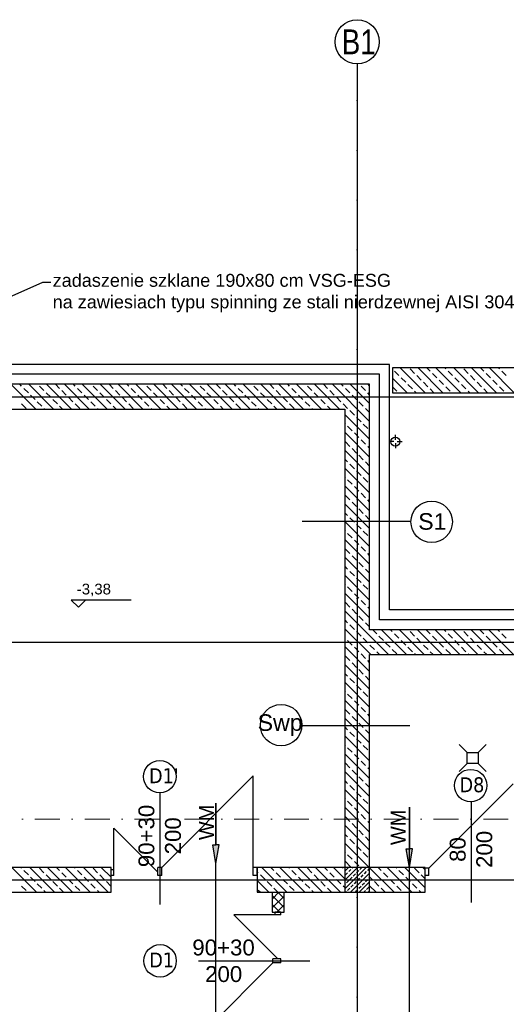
# Model space of a CAD drawing. Header units: millimetres. Extents: x -7023 to 53801, y 9849 to 33561.
# Tile 15 of 256: x 6790 to 7279, y 16244 to 17234. Entities that reach past the tile are written whole.
import ezdxf

# ---------------------------------------------------------------- set-up
doc = ezdxf.new("R2010")
doc.units = ezdxf.units.MM
doc.linetypes.add('DASHDOTX2', pattern=[2, 1, -0.5, 0, -0.5])
doc.layers.add('.IE_podklad', color=252, linetype='Continuous')
doc.layers.add('PROJEKT osie', color=251, linetype='DASHDOTX2', lineweight=9)
doc.styles.add('Arial', font='arial.ttf', dxfattribs={"height": 125})
doc.styles.add('MtX_Arial_1', font='txt')
doc.styles.add('Opisowy', font='arial.ttf')
doc.styles.get("Standard").update_dxf_attribs({"font": 'arial.ttf'})
doc.linetypes.add('ZIGZAG', pattern='A,0.00254,-5.08,[131,ltypeshp.shx,S=5.08,R=0,X=-5.08,Y=0],-10.16,[131,ltypeshp.shx,S=5.08,R=180,X=5.08,Y=0],-5.08', length=20.32254)

# ---------------------------------------------------------------- blocks, each defined once
blk = doc.blocks.new('OSIE DOMKU')
at = {"layer": 'PROJEKT osie', "ltscale": 25}
for p, q in [((-32119.52, 6226.99), (-32119.52, 4134.85)), ((-33194.97, 5891.65), (-29895.99, 5891.65)), ((-33194.97, 5466.65), (-29895.99, 5466.65)), ((-33194.97, 5405.65), (-30212.41, 5405.65))]:
    blk.add_line(p, q, dxfattribs=at)
at = {"layer": 'PROJEKT osie', "linetype": 'Continuous'}
blk.add_circle((-32119.52, 6248.58), 22.24, dxfattribs=at)
at = {"layer": 'PROJEKT osie', "insert": (-32135.01, 6261.05), "char_height": 25, "width": 492.1163, "attachment_point": 1}
blk.add_mtext('{\\W0.8;B1}', dxfattribs=at)

msp = doc.modelspace()

# ---------------------------------------------------------------- hatches: boundary and pattern name
at = {"layer": '.IE_podklad'}
h = msp.add_hatch(color=256, dxfattribs=at)
h.dxf.hatch_style = 1
h.paths.add_polyline_path([(6987.59, 16403.82), (6984.32, 16403.82), (6987.59, 16385.26), (6990.85, 16403.81)])
h = msp.add_hatch(color=256, dxfattribs=at)
h.dxf.hatch_style = 1
h.paths.add_polyline_path([(7182.03, 16399.77), (7178.77, 16399.77), (7182.03, 16381.21), (7185.3, 16399.77)])

# ---------------------------------------------------------------- linework, layer by layer
at = {"layer": '.IE_podklad', "ltscale": 25}
for p, q in [((7129.56, 17190.05), (7129.56, 15097.91)), ((6054.1, 16854.71), (9353.09, 16854.71)), ((6054.1, 16607.71), (9353.09, 16607.71)), ((6054.1, 16368.71), (9036.66, 16368.71))]:
    msp.add_line(p, q, dxfattribs=at)
at = {"layer": '.IE_podklad', "linetype": 'ByBlock', "lineweight": -2}
msp.add_line((6813.37, 16969.81), (6821.37, 16969.81), dxfattribs=at)
at = {"layer": '.IE_podklad'}
for p, q in [((7162.06, 16887.21), (6698.06, 16887.21)), ((7162.06, 16640.21), (7162.06, 16887.21)), ((7165.06, 16883.71), (7165.06, 16858.71)), ((7839.06, 16883.71), (7165.06, 16883.71)), ((7171.57, 16875.92), (7167.08, 16880.41)), ((7197.76, 16858.71), (7172.76, 16883.71)), ((7187.29, 16878.16), (7182.8, 16882.65)), ((7194.02, 16871.43), (7189.53, 16875.92)), ((7215.72, 16858.71), (7190.72, 16883.71)), ((7203, 16880.41), (7199.7, 16883.71)), ((7209.74, 16873.67), (7205.25, 16878.16)), ((7233.68, 16858.71), (7208.68, 16883.71)), ((7218.72, 16882.65), (7217.66, 16883.71)), ((7225.46, 16875.92), (7220.97, 16880.41)), ((7251.64, 16858.71), (7226.64, 16883.71)), ((7241.17, 16878.16), (7236.68, 16882.65)), ((7247.91, 16871.43), (7243.42, 16875.92)), ((7269.6, 16858.71), (7244.6, 16883.71)), ((7256.89, 16880.41), (7253.58, 16883.71)), ((7263.62, 16873.67), (7259.13, 16878.16)), ((7287.56, 16858.71), (7262.56, 16883.71)), ((7272.6, 16882.65), (7271.54, 16883.71)), ((7279.34, 16875.92), (7274.85, 16880.41)), ((7142.06, 16867.21), (6698.06, 16867.21)), ((6806.33, 16842.21), (6781.33, 16867.21)), ((6792.18, 16865.33), (6790.31, 16867.21)), ((6824.29, 16842.21), (6799.29, 16867.21)), ((6842.25, 16842.21), (6817.25, 16867.21)), ((6830.35, 16863.09), (6826.23, 16867.21)), ((6860.21, 16842.21), (6835.21, 16867.21)), ((6846.06, 16865.33), (6844.19, 16867.21)), ((6878.17, 16842.21), (6853.17, 16867.21)), ((6896.13, 16842.21), (6871.13, 16867.21)), ((6884.23, 16863.09), (6880.11, 16867.21)), ((6914.09, 16842.21), (6889.09, 16867.21)), ((6899.94, 16865.33), (6898.07, 16867.21)), ((6932.05, 16842.21), (6907.05, 16867.21)), ((6950.01, 16842.21), (6925.01, 16867.21)), ((6938.11, 16863.09), (6933.99, 16867.21)), ((6967.97, 16842.21), (6942.97, 16867.21)), ((6953.83, 16865.33), (6951.95, 16867.21)), ((6985.93, 16842.21), (6960.93, 16867.21)), ((7003.89, 16842.21), (6978.89, 16867.21)), ((6991.99, 16863.09), (6987.87, 16867.21)), ((7021.85, 16842.21), (6996.85, 16867.21)), ((7007.71, 16865.33), (7005.83, 16867.21)), ((7039.81, 16842.21), (7014.81, 16867.21)), ((7057.77, 16842.21), (7032.77, 16867.21)), ((7045.87, 16863.09), (7041.75, 16867.21)), ((7075.73, 16842.21), (7050.73, 16867.21)), ((7061.59, 16865.33), (7059.71, 16867.21)), ((7093.69, 16842.21), (7068.69, 16867.21)), ((7111.65, 16842.21), (7086.65, 16867.21)), ((7099.76, 16863.09), (7095.64, 16867.21)), ((7142.06, 16829.77), (7104.62, 16867.21)), ((7115.47, 16865.33), (7113.6, 16867.21)), ((7142.06, 16847.73), (7122.58, 16867.21)), ((7142.06, 16865.69), (7140.54, 16867.21)), ((7142.06, 16620.21), (7142.06, 16867.21)), ((7179.8, 16858.71), (7165.06, 16873.45)), ((7178.31, 16869.18), (7173.82, 16873.67)), ((7185.04, 16862.45), (7180.55, 16866.94)), ((7200.76, 16864.69), (7196.27, 16869.18)), ((7216.48, 16866.94), (7211.99, 16871.43)), ((7232.19, 16869.18), (7227.7, 16873.67)), ((7238.93, 16862.45), (7234.44, 16866.94)), ((7254.64, 16864.69), (7250.15, 16869.18)), ((7270.36, 16866.94), (7265.87, 16871.43)), ((6798.92, 16858.6), (6794.43, 16863.09)), ((6805.65, 16851.86), (6801.16, 16856.35)), ((6814.63, 16860.84), (6810.14, 16865.33)), ((6821.37, 16854.11), (6816.88, 16858.6)), ((6837.08, 16856.35), (6832.59, 16860.84)), ((6852.8, 16858.6), (6848.31, 16863.09)), ((6859.53, 16851.86), (6855.04, 16856.35)), ((6868.51, 16860.84), (6864.02, 16865.33)), ((6875.25, 16854.11), (6870.76, 16858.6)), ((6890.96, 16856.35), (6886.47, 16860.84)), ((6906.68, 16858.6), (6902.19, 16863.09)), ((6913.42, 16851.86), (6908.93, 16856.35)), ((6922.4, 16860.84), (6917.91, 16865.33)), ((6929.13, 16854.11), (6924.64, 16858.6)), ((6944.85, 16856.35), (6940.36, 16860.84)), ((6960.56, 16858.6), (6956.07, 16863.09)), ((6967.3, 16851.86), (6962.81, 16856.35)), ((6976.28, 16860.84), (6971.79, 16865.33)), ((6983.01, 16854.11), (6978.52, 16858.6)), ((6998.73, 16856.35), (6994.24, 16860.84)), ((7014.44, 16858.6), (7009.95, 16863.09)), ((7021.18, 16851.86), (7016.69, 16856.35)), ((7030.16, 16860.84), (7025.67, 16865.33)), ((7036.89, 16854.11), (7032.4, 16858.6)), ((7052.61, 16856.35), (7048.12, 16860.84)), ((7068.32, 16858.6), (7063.83, 16863.09)), ((7075.06, 16851.86), (7070.57, 16856.35)), ((7084.04, 16860.84), (7079.55, 16865.33)), ((7090.78, 16854.11), (7086.29, 16858.6)), ((7106.49, 16856.35), (7102, 16860.84)), ((7122.21, 16858.6), (7117.72, 16863.09)), ((7128.94, 16851.86), (7124.45, 16856.35)), ((7137.92, 16860.84), (7133.43, 16865.33)), ((7142.06, 16856.71), (7140.17, 16858.6)), ((7169.33, 16860.2), (7165.06, 16864.47)), ((7165.06, 16858.71), (7849.41, 16858.71)), ((7188.78, 16858.71), (7187.29, 16860.2)), ((7206.74, 16858.71), (7203, 16862.45)), ((7223.21, 16860.2), (7218.72, 16864.69)), ((7242.66, 16858.71), (7241.17, 16860.2)), ((7260.62, 16858.71), (7256.89, 16862.45)), ((7277.09, 16860.2), (7272.6, 16864.69)), ((6796.67, 16842.88), (6792.18, 16847.37)), ((6812.39, 16845.13), (6807.9, 16849.62)), ((6828.1, 16847.37), (6823.61, 16851.86)), ((6843.82, 16849.62), (6839.33, 16854.11)), ((6850.55, 16842.88), (6846.06, 16847.37)), ((6866.27, 16845.13), (6861.78, 16849.62)), ((6881.98, 16847.37), (6877.49, 16851.86)), ((6897.7, 16849.62), (6893.21, 16854.11)), ((6904.44, 16842.88), (6899.94, 16847.37)), ((6920.15, 16845.13), (6915.66, 16849.62)), ((6935.87, 16847.37), (6931.38, 16851.86)), ((6951.58, 16849.62), (6947.09, 16854.11)), ((6958.32, 16842.88), (6953.83, 16847.37)), ((6974.03, 16845.13), (6969.54, 16849.62)), ((6989.75, 16847.37), (6985.26, 16851.86)), ((7005.46, 16849.62), (7000.97, 16854.11)), ((7012.2, 16842.88), (7007.71, 16847.37)), ((7027.91, 16845.13), (7023.42, 16849.62)), ((7043.63, 16847.37), (7039.14, 16851.86)), ((7059.34, 16849.62), (7054.85, 16854.11)), ((7066.08, 16842.88), (7061.59, 16847.37)), ((7081.8, 16845.13), (7077.31, 16849.62)), ((7097.51, 16847.37), (7093.02, 16851.86)), ((7113.23, 16849.62), (7108.74, 16854.11)), ((7119.96, 16842.88), (7115.47, 16847.37)), ((7135.68, 16845.13), (7131.19, 16849.62)), ((6698.06, 16842.21), (7117.06, 16842.21)), ((6815.31, 16842.21), (6814.63, 16842.88)), ((6833.27, 16842.21), (6830.35, 16845.13)), ((6869.19, 16842.21), (6868.51, 16842.88)), ((6887.15, 16842.21), (6884.23, 16845.13)), ((6923.07, 16842.21), (6922.4, 16842.88)), ((6941.03, 16842.21), (6938.11, 16845.13)), ((6976.95, 16842.21), (6976.28, 16842.88)), ((6994.91, 16842.21), (6991.99, 16845.13)), ((7030.83, 16842.21), (7030.16, 16842.88)), ((7048.79, 16842.21), (7045.87, 16845.13)), ((7084.71, 16842.21), (7084.04, 16842.88)), ((7102.67, 16842.21), (7099.76, 16845.13)), ((7117.06, 16842.21), (7117.06, 16381.21)), ((7142.06, 16811.81), (7117.06, 16836.81)), ((7126.7, 16836.15), (7122.21, 16840.64)), ((7142.06, 16838.75), (7137.92, 16842.88)), ((7117.72, 16827.17), (7117.06, 16827.83)), ((7133.43, 16829.41), (7128.94, 16833.9)), ((7140.17, 16822.68), (7135.68, 16827.17)), ((7142.06, 16793.85), (7117.06, 16818.85)), ((7124.45, 16820.43), (7119.96, 16824.92)), ((7131.19, 16813.7), (7126.7, 16818.19)), ((7122.21, 16804.72), (7117.72, 16809.21)), ((7137.92, 16806.96), (7133.43, 16811.45)), ((7142.06, 16775.89), (7117.06, 16800.89)), ((7128.94, 16797.98), (7124.45, 16802.47)), ((7142.06, 16802.83), (7140.17, 16804.72)), ((7119.96, 16789), (7117.06, 16791.91)), ((7126.7, 16782.27), (7122.21, 16786.76)), ((7135.68, 16791.25), (7131.19, 16795.74)), ((7142.06, 16784.87), (7137.92, 16789)), ((7142.06, 16757.93), (7117.06, 16782.93)), ((7133.43, 16775.53), (7128.94, 16780.02)), ((7117.72, 16773.29), (7117.06, 16773.95)), ((7124.45, 16766.55), (7119.96, 16771.04)), ((7140.17, 16768.8), (7135.68, 16773.29)), ((7142.06, 16739.96), (7117.06, 16764.96)), ((7131.19, 16759.81), (7126.7, 16764.31)), ((7137.92, 16753.08), (7133.43, 16757.57)), ((7142.06, 16722), (7117.06, 16747)), ((7122.21, 16750.83), (7117.72, 16755.32)), ((7128.94, 16744.1), (7124.45, 16748.59)), ((7142.06, 16748.95), (7140.17, 16750.83)), ((7119.96, 16735.12), (7117.06, 16738.02)), ((7135.68, 16737.36), (7131.19, 16741.85)), ((7074.31, 16729.33), (7183.31, 16729.33)), ((7142.06, 16704.04), (7117.06, 16729.04)), ((7126.7, 16728.38), (7122.21, 16732.87)), ((7142.06, 16730.98), (7137.92, 16735.12)), ((7117.72, 16719.4), (7117.06, 16720.06)), ((7133.43, 16721.65), (7128.94, 16726.14)), ((7140.17, 16714.91), (7135.68, 16719.4)), ((7142.06, 16686.08), (7117.06, 16711.08)), ((7124.45, 16712.67), (7119.96, 16717.16)), ((7131.19, 16705.93), (7126.7, 16710.42)), ((7122.21, 16696.95), (7117.72, 16701.44)), ((7137.92, 16699.2), (7133.43, 16703.69)), ((7142.06, 16668.12), (7117.06, 16693.12)), ((7128.94, 16690.22), (7124.45, 16694.71)), ((7135.68, 16683.48), (7131.19, 16687.97)), ((7142.06, 16695.06), (7140.17, 16696.95)), ((7119.96, 16681.24), (7117.06, 16684.14)), ((7126.7, 16674.5), (7122.21, 16678.99)), ((7142.06, 16677.1), (7137.92, 16681.24)), ((7142.06, 16650.16), (7117.06, 16675.16)), ((7133.43, 16667.77), (7128.94, 16672.26)), ((7117.72, 16665.52), (7117.06, 16666.18)), ((7124.45, 16658.79), (7119.96, 16663.28)), ((7140.17, 16661.03), (7135.68, 16665.52)), ((6902.34, 16650.05), (6842.12, 16650.05)), ((6842.12, 16650.05), (6849.21, 16642.95)), ((6849.21, 16642.95), (6856.3, 16650.05)), ((7142.06, 16632.2), (7117.06, 16657.2)), ((7131.19, 16652.05), (7126.7, 16656.54)), ((7137.92, 16645.32), (7133.43, 16649.81)), ((7161.09, 16595.21), (7117.06, 16639.24)), ((7122.21, 16643.07), (7117.72, 16647.56)), ((7128.94, 16636.34), (7124.45, 16640.83)), ((7142.06, 16641.18), (7140.17, 16643.07)), ((7594.56, 16640.21), (7162.06, 16640.21)), ((7119.96, 16627.36), (7117.06, 16630.26)), ((7135.68, 16629.6), (7131.19, 16634.09)), ((7143.13, 16595.21), (7117.06, 16621.28)), ((7126.7, 16620.62), (7122.21, 16625.11)), ((7133.43, 16613.89), (7128.94, 16618.38)), ((7142.06, 16623.22), (7137.92, 16627.36)), ((7349.56, 16620.21), (7142.06, 16620.21)), ((7149.15, 16616.13), (7144.85, 16620.43)), ((7179.05, 16595.21), (7153.83, 16620.43)), ((7164.86, 16618.38), (7162.81, 16620.42)), ((7197.01, 16595.21), (7171.8, 16620.42)), ((7187.31, 16613.89), (7182.82, 16618.38)), ((7214.97, 16595.21), (7189.77, 16620.41)), ((7203.03, 16616.13), (7198.75, 16620.4)), ((7232.93, 16595.21), (7207.74, 16620.4)), ((7218.74, 16618.38), (7216.72, 16620.4)), ((7250.89, 16595.21), (7225.71, 16620.39)), ((7241.19, 16613.89), (7236.7, 16618.38)), ((7268.85, 16595.21), (7243.68, 16620.38)), ((7256.91, 16616.13), (7252.66, 16620.38)), ((7286.81, 16595.21), (7261.65, 16620.37)), ((7272.63, 16618.38), (7270.63, 16620.37)), ((7117.72, 16611.64), (7117.06, 16612.3)), ((7124.45, 16604.91), (7119.96, 16609.4)), ((7140.17, 16607.15), (7135.68, 16611.64)), ((7155.88, 16609.4), (7151.39, 16613.89)), ((7171.6, 16611.64), (7167.11, 16616.13)), ((7178.33, 16604.91), (7173.84, 16609.4)), ((7194.05, 16607.15), (7189.56, 16611.64)), ((7209.76, 16609.4), (7205.27, 16613.89)), ((7225.48, 16611.64), (7220.99, 16616.13)), ((7232.21, 16604.91), (7227.72, 16609.4)), ((7247.93, 16607.15), (7243.44, 16611.64)), ((7263.65, 16609.4), (7259.16, 16613.89)), ((7279.36, 16611.64), (7274.87, 16616.13)), ((7142.06, 16578.32), (7117.06, 16603.32)), ((7131.19, 16598.17), (7126.7, 16602.66)), ((7146.9, 16600.42), (7142.41, 16604.91)), ((7162.62, 16602.66), (7158.13, 16607.15)), ((7169.35, 16595.93), (7164.86, 16600.42)), ((7185.07, 16598.17), (7180.58, 16602.66)), ((7200.78, 16600.42), (7196.29, 16604.91)), ((7216.5, 16602.66), (7212.01, 16607.15)), ((7223.23, 16595.93), (7218.74, 16600.42)), ((7238.95, 16598.17), (7234.46, 16602.66)), ((7254.67, 16600.42), (7250.17, 16604.91)), ((7270.38, 16602.66), (7265.89, 16607.15)), ((7277.12, 16595.93), (7272.63, 16600.42)), ((7122.21, 16589.19), (7117.72, 16593.68)), ((7137.92, 16591.44), (7133.43, 16595.93)), ((7142.06, 16587.3), (7140.17, 16589.19)), ((7142.06, 16381.21), (7142.06, 16595.21)), ((7142.06, 16595.21), (7349.56, 16595.21)), ((7152.11, 16595.21), (7149.15, 16598.17)), ((7188.03, 16595.21), (7187.31, 16595.93)), ((7205.99, 16595.21), (7203.03, 16598.17)), ((7241.91, 16595.21), (7241.19, 16595.93)), ((7259.87, 16595.21), (7256.91, 16598.17)), ((7142.06, 16560.36), (7117.06, 16585.36)), ((7128.94, 16582.45), (7124.45, 16586.95)), ((7135.68, 16575.72), (7131.19, 16580.21)), ((7119.96, 16573.47), (7117.06, 16576.38)), ((7126.7, 16566.74), (7122.21, 16571.23)), ((7142.06, 16569.34), (7137.92, 16573.47)), ((7142.06, 16542.4), (7117.06, 16567.4)), ((7133.43, 16560), (7128.94, 16564.49)), ((7117.72, 16557.76), (7117.06, 16558.42)), ((7142.06, 16524.44), (7117.06, 16549.44)), ((7124.45, 16551.02), (7119.96, 16555.51)), ((7140.17, 16553.27), (7135.68, 16557.76)), ((7122.21, 16535.31), (7117.72, 16539.8)), ((7131.19, 16544.29), (7126.7, 16548.78)), ((7137.92, 16537.55), (7133.43, 16542.04)), ((7142.06, 16506.48), (7117.06, 16531.48)), ((7128.94, 16528.57), (7124.45, 16533.06)), ((7142.06, 16533.42), (7140.17, 16535.31)), ((7073.34, 16523.88), (7182.33, 16523.88)), ((7119.96, 16519.59), (7117.06, 16522.5)), ((7135.68, 16521.84), (7131.19, 16526.33)), ((7142.06, 16515.46), (7137.92, 16519.59)), ((7142.06, 16488.52), (7117.06, 16513.52)), ((7126.7, 16512.86), (7122.21, 16517.35)), ((7133.43, 16506.12), (7128.94, 16510.61)), ((7117.72, 16503.88), (7117.06, 16504.54)), ((7124.45, 16497.14), (7119.96, 16501.63)), ((7140.17, 16499.39), (7135.68, 16503.88)), ((7142.06, 16470.56), (7117.06, 16495.56)), ((7131.19, 16490.41), (7126.7, 16494.9)), ((7122.21, 16481.43), (7117.72, 16485.92)), ((7137.92, 16483.67), (7133.43, 16488.16)), ((7142.06, 16479.54), (7140.17, 16481.43)), ((6933.06, 16381.21), (7025.06, 16473.21)), ((7025.06, 16381.21), (7025.06, 16473.21)), ((7142.06, 16452.6), (7117.06, 16477.6)), ((7128.94, 16474.69), (7124.45, 16479.18)), ((7135.68, 16467.96), (7131.19, 16472.45)), ((7119.96, 16465.71), (7117.06, 16468.62)), ((7126.7, 16458.98), (7122.21, 16463.47)), ((7142.06, 16461.58), (7137.92, 16465.71)), ((7201.66, 16380.42), (7286.45, 16465.21)), ((6931.06, 16456.24), (6931.06, 16344.05)), ((7142.06, 16434.64), (7117.06, 16459.64)), ((7117.72, 16450), (7117.06, 16450.66)), ((7133.43, 16452.24), (7128.94, 16456.73)), ((7140.17, 16445.51), (7135.68, 16450)), ((7142.06, 16416.68), (7117.06, 16441.68)), ((7124.45, 16443.26), (7119.96, 16447.75)), ((7131.19, 16436.53), (7126.7, 16441.02)), ((7244.06, 16447.19), (7244.06, 16346.01)), ((7122.21, 16427.55), (7117.72, 16432.04)), ((7137.92, 16429.79), (7133.43, 16434.28)), ((6884.9, 16376.44), (6884.9, 16420.6)), ((6929.06, 16376.44), (6884.9, 16420.6)), ((7142.06, 16398.72), (7117.06, 16423.72)), ((7128.94, 16420.81), (7124.45, 16425.3)), ((7142.06, 16425.66), (7140.17, 16427.55)), ((7119.96, 16411.83), (7117.06, 16414.73)), ((7135.68, 16414.08), (7131.19, 16418.57)), ((7142.06, 16407.7), (7137.92, 16411.83)), ((7141.6, 16381.21), (7117.06, 16405.75)), ((7117.56, 16401.21), (7117.06, 16401.21)), ((7126.7, 16405.09), (7122.21, 16409.58)), ((7133.43, 16398.36), (7128.94, 16402.85)), ((7117.72, 16396.11), (7117.06, 16396.77)), ((7124.45, 16389.38), (7119.96, 16393.87)), ((7140.17, 16391.62), (7135.68, 16396.11)), ((6882.06, 16381.21), (6396.06, 16381.21)), ((6807.29, 16356.31), (6782.39, 16381.21)), ((6792.18, 16380.4), (6791.37, 16381.21)), ((6825.24, 16356.32), (6800.35, 16381.21)), ((6843.2, 16356.32), (6818.31, 16381.21)), ((6830.35, 16378.15), (6827.29, 16381.21)), ((6861.16, 16356.33), (6836.27, 16381.21)), ((6846.06, 16380.4), (6845.25, 16381.21)), ((6879.11, 16356.33), (6854.23, 16381.21)), ((6882.06, 16371.35), (6872.19, 16381.21)), ((6882.06, 16380.33), (6881.18, 16381.21)), ((6882.06, 16356.22), (6882.06, 16381.21)), ((6933.06, 16381.21), (6929.06, 16381.21)), ((6929.06, 16373.21), (6929.06, 16381.21)), ((6933.06, 16373.21), (6933.06, 16381.21)), ((7029.06, 16381.21), (7025.06, 16381.21)), ((7025.06, 16373.21), (7025.06, 16381.21)), ((7069.56, 16381.21), (7029.06, 16381.21)), ((7029.06, 16381.21), (7029.06, 16356.21)), ((7029.06, 16373.21), (7029.06, 16381.21)), ((7058.84, 16356.21), (7033.84, 16381.21)), ((7045.87, 16378.15), (7042.82, 16381.21)), ((7076.8, 16356.21), (7051.8, 16381.21)), ((7061.59, 16380.4), (7060.78, 16381.21)), ((7117.06, 16381.21), (7069.56, 16381.21)), ((7094.76, 16356.21), (7069.76, 16381.21)), ((7112.72, 16356.21), (7087.72, 16381.21)), ((7099.76, 16378.15), (7096.7, 16381.21)), ((7117.06, 16369.83), (7105.68, 16381.21)), ((7115.47, 16380.4), (7114.66, 16381.21)), ((7123.64, 16381.21), (7117.06, 16387.79)), ((7117.06, 16377.49), (7120.77, 16381.21)), ((7117.06, 16368.51), (7129.75, 16381.21)), ((7117.06, 16359.53), (7138.73, 16381.21)), ((7142.06, 16381.21), (7117.06, 16381.21)), ((7117.06, 16381.21), (7117.06, 16356.21)), ((7124.45, 16380.4), (7125.26, 16381.21)), ((7131.19, 16382.64), (7126.7, 16387.13)), ((7132.31, 16379.28), (7134.24, 16381.21)), ((7198.06, 16381.21), (7142.06, 16381.21)), ((7142.06, 16356.21), (7142.06, 16381.21)), ((7166.6, 16356.21), (7142.06, 16380.75)), ((7153.64, 16378.15), (7150.58, 16381.21)), ((7184.56, 16356.21), (7159.56, 16381.21)), ((7169.35, 16380.4), (7168.54, 16381.21)), ((7198.06, 16360.68), (7177.52, 16381.21)), ((7198.06, 16378.64), (7195.48, 16381.21)), ((7198.06, 16356.21), (7198.06, 16381.21)), ((6798.92, 16373.66), (6794.43, 16378.15)), ((6805.65, 16366.93), (6801.16, 16371.42)), ((6814.63, 16375.91), (6810.14, 16380.4)), ((6821.37, 16369.17), (6816.88, 16373.66)), ((6837.08, 16371.42), (6832.59, 16375.91)), ((6852.8, 16373.66), (6848.31, 16378.15)), ((6859.53, 16366.93), (6855.04, 16371.42)), ((6868.51, 16375.91), (6864.02, 16380.4)), ((6875.25, 16369.17), (6870.76, 16373.66)), ((6884.9, 16378.91), (6882.06, 16378.91)), ((6882.06, 16373.21), (6882.06, 16378.91)), ((6884.9, 16373.21), (6882.06, 16373.21)), ((6884.9, 16373.21), (6884.9, 16378.91)), ((6933.06, 16373.21), (6929.06, 16373.21)), ((7029.06, 16373.21), (7025.06, 16373.21)), ((7030.16, 16375.91), (7029.06, 16377.01)), ((7036.89, 16369.17), (7032.4, 16373.66)), ((7052.61, 16371.42), (7048.12, 16375.91)), ((7068.32, 16373.66), (7063.83, 16378.15)), ((7075.06, 16366.93), (7070.57, 16371.42)), ((7084.04, 16375.91), (7079.55, 16380.4)), ((7090.78, 16369.17), (7086.29, 16373.66)), ((7106.49, 16371.42), (7102, 16375.91)), ((7117.72, 16373.66), (7119.96, 16375.91)), ((7121.08, 16377.03), (7123.33, 16379.28)), ((7122.21, 16369.17), (7124.45, 16371.42)), ((7122.71, 16356.21), (7142.06, 16375.55)), ((7125.57, 16372.54), (7127.82, 16374.79)), ((7128.94, 16375.91), (7131.19, 16378.15)), ((7133.43, 16371.42), (7135.68, 16373.66)), ((7136.8, 16374.79), (7139.04, 16377.03)), ((7140.17, 16378.15), (7142.06, 16380.04)), ((7141.29, 16370.3), (7142.06, 16371.06)), ((7144.66, 16369.17), (7142.06, 16371.77)), ((7160.37, 16371.42), (7155.88, 16375.91)), ((7176.09, 16373.66), (7171.6, 16378.15)), ((7182.82, 16366.93), (7178.33, 16371.42)), ((7191.8, 16375.91), (7187.31, 16380.4)), ((7198.06, 16369.66), (7194.05, 16373.66)), ((7201.66, 16380.42), (7198.06, 16380.42)), ((7198.06, 16373.21), (7198.06, 16380.42)), ((7201.66, 16373.21), (7198.06, 16373.21)), ((7201.66, 16373.21), (7201.66, 16380.42)), ((6796.67, 16357.95), (6792.18, 16362.44)), ((6812.39, 16360.19), (6807.9, 16364.68)), ((6828.1, 16362.44), (6823.61, 16366.93)), ((6843.82, 16364.68), (6839.33, 16369.17)), ((6850.55, 16357.95), (6846.06, 16362.44)), ((6866.27, 16360.19), (6861.78, 16364.68)), ((6881.98, 16362.44), (6877.49, 16366.93)), ((7040.88, 16356.21), (7029.06, 16368.03)), ((7043.63, 16362.44), (7039.14, 16366.93)), ((7059.34, 16364.68), (7054.85, 16369.17)), ((7066.08, 16357.95), (7061.59, 16362.44)), ((7081.8, 16360.19), (7077.31, 16364.68)), ((7097.51, 16362.44), (7093.02, 16366.93)), ((7113.23, 16364.68), (7108.74, 16369.17)), ((7117.06, 16360.85), (7115.47, 16362.44)), ((7117.06, 16364.02), (7117.72, 16364.68)), ((7118.84, 16365.81), (7121.08, 16368.05)), ((7123.33, 16361.32), (7125.57, 16363.56)), ((7126.7, 16364.68), (7128.94, 16366.93)), ((7130.06, 16368.05), (7132.31, 16370.3)), ((7131.19, 16360.19), (7133.43, 16362.44)), ((7131.69, 16356.21), (7142.06, 16366.57)), ((7134.55, 16363.56), (7136.8, 16365.81)), ((7137.92, 16366.93), (7140.17, 16369.17)), ((7139.04, 16359.07), (7141.29, 16361.32)), ((7148.64, 16356.21), (7142.06, 16362.79)), ((7151.39, 16362.44), (7146.9, 16366.93)), ((7167.11, 16364.68), (7162.62, 16369.17)), ((7173.84, 16357.95), (7169.35, 16362.44)), ((7189.56, 16360.19), (7185.07, 16364.68)), ((6396.06, 16356.21), (6882.06, 16356.22)), ((6816.27, 16356.31), (6814.63, 16357.95)), ((6834.22, 16356.32), (6830.35, 16360.19)), ((6870.13, 16356.33), (6868.51, 16357.95)), ((7029.06, 16356.21), (7058.56, 16356.21)), ((7031.9, 16356.21), (7030.16, 16357.95)), ((7044.06, 16356.21), (7044.06, 16336.21)), ((7044.06, 16349.4), (7050.87, 16356.21)), ((7056.06, 16341.03), (7044.06, 16353.03)), ((7044.06, 16340.42), (7056.06, 16352.42)), ((7049.86, 16356.21), (7045.87, 16360.19)), ((7056.06, 16350.01), (7049.86, 16356.21)), ((7056.06, 16336.21), (7056.06, 16356.21)), ((7058.56, 16356.21), (7116.56, 16356.21)), ((7085.78, 16356.21), (7084.04, 16357.95)), ((7103.74, 16356.21), (7099.76, 16360.19)), ((7116.56, 16356.21), (7198.06, 16356.21)), ((7117.06, 16356.21), (7142.06, 16356.21)), ((7118.22, 16356.21), (7118.84, 16356.83)), ((7119.96, 16357.95), (7122.21, 16360.19)), ((7127.82, 16356.83), (7130.06, 16359.07)), ((7136.18, 16356.21), (7137.92, 16357.95)), ((7140.67, 16356.21), (7142.06, 16357.59)), ((7157.62, 16356.21), (7153.64, 16360.19)), ((7193.54, 16356.21), (7191.8, 16357.95)), ((7051.9, 16336.21), (7044.06, 16344.05)), ((7048.83, 16336.21), (7056.06, 16343.44)), ((7049.67, 16333.36), (7005.52, 16333.36)), ((7049.67, 16289.21), (7005.52, 16333.36)), ((7044.06, 16336.21), (7056.06, 16336.21)), ((7047.21, 16333.36), (7047.21, 16336.21)), ((7052.9, 16336.21), (7047.21, 16336.21)), ((7052.9, 16333.36), (7047.21, 16333.36)), ((7052.9, 16333.36), (7052.9, 16336.21)), ((7044.9, 16285.21), (6952.9, 16193.21)), ((6969.88, 16287.21), (7082.06, 16287.21)), ((7044.9, 16285.21), (7044.9, 16289.21)), ((7052.9, 16289.21), (7044.9, 16289.21)), ((7052.9, 16285.21), (7044.9, 16285.21)), ((7052.9, 16285.21), (7052.9, 16289.21))]:
    msp.add_line(p, q, dxfattribs=at)
at = {"layer": '.IE_podklad', "linetype": 'ZIGZAG'}
for p, q in [((7152.06, 16877.21), (6698.06, 16877.21)), ((7152.06, 16630.21), (7152.06, 16877.21)), ((7584.56, 16630.21), (7152.06, 16630.21))]:
    msp.add_line(p, q, dxfattribs=at)
at = {"layer": '.IE_podklad', "linetype": 'Continuous'}
for p, q in [((7166.28, 16809.48), (7161.24, 16809.48)), ((7167.96, 16811.16), (7167.96, 16816.2)), ((7167.96, 16807.8), (7167.96, 16802.76)), ((7169.64, 16809.48), (7174.68, 16809.48))]:
    msp.add_line(p, q, dxfattribs=at)
at = {"layer": '.IE_podklad', "linetype": 'DASHDOTX2', "ltscale": 10}
msp.add_line((7129.56, 16607.71), (7634.99, 16607.71), dxfattribs=at)
at = {"layer": '.IE_podklad', "lineweight": 30}
for p, q in [((7181.99, 16153.82), (7182.03, 16401.13)), ((6987.56, 16153.82), (6987.59, 16385.31))]:
    msp.add_line(p, q, dxfattribs=at)
at = {"layer": '.IE_podklad', "linetype": 'ByBlock', "lineweight": -2}
msp.add_lwpolyline([(6733.52, 16934.49), (6813.37, 16969.81)], dxfattribs=at)
at = {"layer": '.IE_podklad'}
for points in [[(7231.99, 16504.81), (7239.99, 16496.81)], [(7259.19, 16504.81), (7251.19, 16496.81)], [(7231.99, 16477.61), (7239.99, 16485.61)], [(7259.19, 16477.61), (7251.19, 16485.61)], [(6987.59, 16385.26), (6984.32, 16403.82), (6987.59, 16403.82), (6987.59, 16445.7)], [(6987.59, 16445.7), (6987.59, 16403.82)], [(6987.59, 16445.7), (6987.59, 16403.82)], [(6987.59, 16385.26), (6990.85, 16403.81), (6987.59, 16403.82), (6987.59, 16445.7)], [(7182.03, 16381.21), (7178.77, 16399.77), (7182.03, 16399.77), (7182.04, 16441.66)], [(7182.04, 16441.66), (7182.03, 16399.77)], [(7182.04, 16441.66), (7182.03, 16399.77)], [(7182.03, 16381.21), (7185.3, 16399.77), (7182.03, 16399.77), (7182.04, 16441.66)]]:
    msp.add_lwpolyline(points, dxfattribs=at)
msp.add_lwpolyline([(7239.99, 16485.61), (7239.99, 16496.81), (7251.19, 16496.81), (7251.19, 16485.61)], close=True, dxfattribs=at)
at = {"layer": '.IE_podklad', "linetype": 'Continuous'}
for centre, radius in [((7129.56, 17211.64), 22.24), ((7167.96, 16809.48), 4.5), ((6931.1, 16472.54), 16.31), ((7243.66, 16463.51), 16.31), ((6931.37, 16287.21), 16.31)]:
    msp.add_circle(centre, radius, dxfattribs=at)
at = {"layer": '.IE_podklad'}
for centre in [(7204.44, 16728.83), (7053.05, 16524.35)]:
    msp.add_circle(centre, 20.85, dxfattribs=at)

# ---------------------------------------------------------------- block references
msp.add_blockref('OSIE DOMKU', (39249.07, 10963.06), dxfattribs=at)

# ---------------------------------------------------------------- texts
at = {"layer": '.IE_podklad', "linetype": 'Continuous', "style": 'Opisowy'}
for s, height, p in [('S1', 16.64, (7190.93, 16720.88)), ('-3,38', 10.8, (6847.61, 16655.78)), ('Swp', 16.64, (7029.49, 16518.56))]:
    msp.add_text(s, height=height, dxfattribs=at).set_placement(p)
at = {"layer": '.IE_podklad', "linetype": 'Continuous'}
for s, height, rotation, style, p in [('90+30', 16, 90, 'Arial', (6925.59, 16381.47)), ('WM', 15, 90, 'MtX_Arial_1', (6985.44, 16408.7)), ('WM', 15, 90, 'MtX_Arial_1', (7178.36, 16403.7)), ('200', 16, 90, 'Arial', (6952.32, 16394.35)), ('200', 16, 90, 'Opisowy', (7265.32, 16380.7)), ('80', 16, 90, 'Opisowy', (7238.59, 16386.79)), ('90+30', 16, 360, 'Arial', (6963.8, 16292.68)), ('200', 16, 360, 'Arial', (6976.68, 16265.95))]:
    msp.add_text(s, height=height, rotation=rotation, dxfattribs=dict(at, style=style)).set_placement(p)
at = {"layer": '.IE_podklad', "attachment_point": 1}
for s, insert, char_height, width in [('{\\W0.8;B1}', (7114.06, 17224.11), 25, 492.1163), ("{\\fTahoma|b0|i0|c238|p34;D1'}", (6920.29, 16480.92), 15, 230.4406), ('{\\fTahoma|b0|i0|c238|p34;D8}', (7232.52, 16471.84), 15, 230.4406), ('{\\fTahoma|b0|i0|c238|p34;D1}', (6920.57, 16295.58), 15, 230.4406)]:
    msp.add_mtext(s, dxfattribs=dict(at, insert=insert, char_height=char_height, width=width))
at = {"layer": '.IE_podklad', "insert": (6823.37, 16978.22), "char_height": 13, "attachment_point": 1}
msp.add_mtext('zadaszenie szklane 190x80 cm VSG-ESG\\Pna zawiesiach typu spinning ze stali nierdzewnej AISI 304', dxfattribs=at)

doc.saveas('drawing.dxf')
